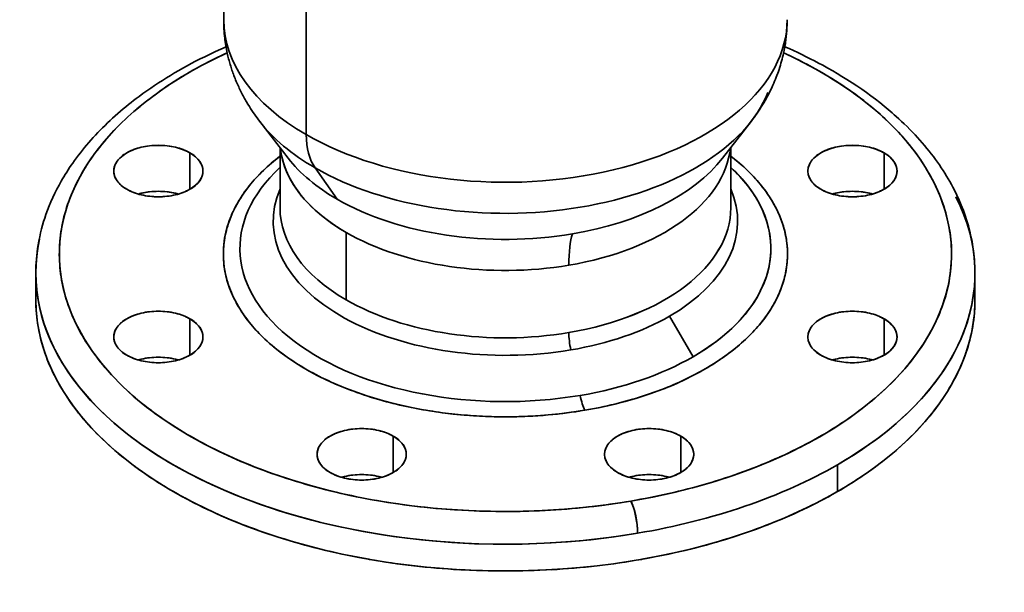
# Model space of a CAD drawing. Header units: inches. Extents: x 3754 to 4695, y 376 to 1357.
# Tile 11 of 14: x 4462 to 4671, y 1058 to 1180. Entities that reach past the tile are written whole.
import ezdxf

# ---------------------------------------------------------------- set-up
doc = ezdxf.new("R2010")
doc.units = ezdxf.units.IN
doc.header["$MEASUREMENT"] = 0

msp = doc.modelspace()

# ---------------------------------------------------------------- linework, layer by layer
at = {"color": 7, "lineweight": 35}
for p, q in [((4505.05, 1239.38), (4505.05, 1179.74)), ((4522.62, 1155.24), (4522.62, 1229.23)), ((4522.62, 1155.24), (4522.62, 1229.23))]:
    msp.add_line(p, q, dxfattribs=at)
at = {"color": 7, "lineweight": 35, "ltscale": 0.009541}
msp.add_line((4505.46, 1172.53), (4505.8, 1172.69), dxfattribs=at)
at = {"color": 7, "lineweight": 35, "ltscale": 0.247493}
for p, q in [((4512.72, 1158.06), (4518.79, 1150.24)), ((4617.38, 1158.06), (4611.31, 1150.24))]:
    msp.add_line(p, q, dxfattribs=at)
at = {"color": 7, "lineweight": 35, "ltscale": 2.8e-05}
msp.add_line((4517.11, 1153.43), (4517.11, 1153.43), dxfattribs=at)
at = {"color": 7, "lineweight": 35, "ltscale": 0.193918}
for p, q in [((4497.86, 1143.61), (4497.86, 1151.37)), ((4497.86, 1151.37), (4497.86, 1143.61)), ((4645.68, 1143.61), (4645.68, 1151.37)), ((4645.68, 1151.37), (4645.68, 1143.61)), ((4541.15, 1083.26), (4541.15, 1091.02)), ((4541.15, 1091.02), (4541.15, 1083.26)), ((4602.38, 1083.26), (4602.38, 1091.02)), ((4602.38, 1091.02), (4602.38, 1083.26))]:
    msp.add_line(p, q, dxfattribs=at)
at = {"color": 7, "lineweight": 35, "ltscale": 0.320198}
msp.add_line((4517.05, 1152.48), (4517.05, 1139.67), dxfattribs=at)
at = {"color": 7, "lineweight": 35, "ltscale": 0.320143}
msp.add_line((4613.05, 1152.48), (4613.05, 1139.67), dxfattribs=at)
at = {"color": 7, "lineweight": 35, "ltscale": 0.003614}
msp.add_line((4517.05, 1150.67), (4516.94, 1150.58), dxfattribs=at)
at = {"color": 7, "lineweight": 35, "ltscale": 0.204149}
for p, q in [((4524.52, 1148.17), (4529.21, 1141.49)), ((4529.21, 1141.49), (4524.52, 1148.17))]:
    msp.add_line(p, q, dxfattribs=at)
at = {"color": 7, "lineweight": 35, "ltscale": 0.00034}
msp.add_line((4550.04, 1146.2), (4550.02, 1146.2), dxfattribs=at)
at = {"color": 7, "lineweight": 35, "ltscale": 0.358646}
msp.add_line((4531.11, 1120.07), (4531.11, 1134.42), dxfattribs=at)
msp.add_line((4531.11, 1120.07), (4531.11, 1134.42), dxfattribs=at)
at = {"color": 7, "lineweight": 35, "ltscale": 0.142888}
for p, q in [((4465.05, 1125.73), (4465.05, 1120.02)), ((4635.76, 1084.91), (4635.76, 1079.19)), ((4635.76, 1079.19), (4635.76, 1084.91))]:
    msp.add_line(p, q, dxfattribs=at)
at = {"color": 7, "lineweight": 35, "ltscale": 0.142886}
msp.add_line((4665.05, 1125.73), (4665.05, 1120.01), dxfattribs=at)
at = {"color": 7, "lineweight": 35, "ltscale": 0.193919}
for p, q in [((4497.86, 1108.26), (4497.86, 1116.02)), ((4497.86, 1116.02), (4497.86, 1108.26)), ((4645.68, 1108.26), (4645.68, 1116.02)), ((4645.68, 1116.02), (4645.68, 1108.26))]:
    msp.add_line(p, q, dxfattribs=at)
at = {"color": 7, "lineweight": 35, "ltscale": 0.249999}
for p, q in [((4605.03, 1107.93), (4600.03, 1116.59)), ((4600.03, 1116.59), (4605.03, 1107.93))]:
    msp.add_line(p, q, dxfattribs=at)
at = {"color": 7, "lineweight": 35, "ltscale": 0.00055}
msp.add_line((4580.86, 1096.35), (4580.88, 1096.36), dxfattribs=at)
at = {"color": 7, "lineweight": 35}
for points in [[(4505.05, 1179.74), (4505.05, 1179.24), (4505.07, 1178.75), (4505.08, 1178.26), (4505.11, 1177.77), (4505.14, 1177.28), (4505.18, 1176.8), (4505.23, 1176.32), (4505.28, 1175.83), (4505.33, 1175.43), (4505.39, 1175.02), (4505.45, 1174.61), (4505.51, 1174.21), (4505.58, 1173.81), (4505.65, 1173.41), (4505.73, 1173.02), (4505.82, 1172.62), (4505.89, 1172.31), (4505.96, 1172), (4506.03, 1171.69), (4506.11, 1171.38), (4506.19, 1171.07), (4506.27, 1170.77), (4506.36, 1170.47), (4506.45, 1170.16), (4506.54, 1169.86), (4506.63, 1169.57), (4506.72, 1169.27), (4506.82, 1168.98), (4506.92, 1168.69), (4507.02, 1168.4), (4507.12, 1168.11), (4507.23, 1167.83), (4507.35, 1167.51), (4507.47, 1167.2), (4507.59, 1166.9), (4507.72, 1166.59), (4507.85, 1166.29), (4507.98, 1165.99), (4508.11, 1165.69), (4508.25, 1165.4), (4508.38, 1165.12), (4508.51, 1164.84), (4508.64, 1164.57), (4508.78, 1164.3), (4508.91, 1164.03), (4509.05, 1163.76), (4509.19, 1163.5), (4509.33, 1163.23), (4509.48, 1162.98), (4509.62, 1162.72), (4509.77, 1162.46), (4509.91, 1162.21), (4510.21, 1161.71), (4510.52, 1161.22), (4510.78, 1160.8), (4511.05, 1160.39), (4511.32, 1159.99), (4511.6, 1159.59), (4511.88, 1159.2), (4512.16, 1158.81), (4512.44, 1158.43), (4512.73, 1158.06)], [(4625.05, 1179.74), (4625.05, 1179.43), (4625.04, 1179.11), (4625.04, 1178.8), (4625.03, 1178.49), (4625.01, 1178.17), (4625, 1177.86), (4624.98, 1177.54), (4624.96, 1177.23), (4624.93, 1176.91), (4624.9, 1176.6), (4624.87, 1176.28), (4624.84, 1175.96), (4624.8, 1175.65), (4624.76, 1175.33), (4624.71, 1175.01), (4624.67, 1174.7), (4624.58, 1174.18), (4624.49, 1173.66), (4624.39, 1173.14), (4624.28, 1172.62), (4624.19, 1172.19), (4624.08, 1171.75), (4623.97, 1171.32), (4623.86, 1170.88), (4623.74, 1170.45), (4623.61, 1170.02), (4623.48, 1169.59), (4623.34, 1169.16), (4623.2, 1168.73), (4623.05, 1168.31), (4622.89, 1167.88), (4622.73, 1167.46), (4622.56, 1167.04), (4622.39, 1166.62), (4622.22, 1166.2), (4622.03, 1165.79), (4621.85, 1165.4), (4621.63, 1164.91), (4621.39, 1164.43), (4621.14, 1163.95), (4620.89, 1163.47), (4620.64, 1163), (4620.37, 1162.53), (4620.1, 1162.06), (4619.82, 1161.6), (4619.54, 1161.14), (4619.25, 1160.69), (4618.95, 1160.24), (4618.65, 1159.8), (4618.34, 1159.36), (4618.02, 1158.92), (4617.7, 1158.49), (4617.37, 1158.06)], [(4505.55, 1173.98), (4504.42, 1173.47), (4503.29, 1172.95), (4502.14, 1172.41), (4501.01, 1171.86), (4500.04, 1171.37), (4499.07, 1170.87), (4498.16, 1170.39), (4497.26, 1169.9), (4496.36, 1169.41), (4495.47, 1168.9), (4494.59, 1168.39), (4493.72, 1167.87), (4492.86, 1167.34), (4492.01, 1166.8), (4491.16, 1166.26), (4490.33, 1165.71), (4489.51, 1165.15), (4488.69, 1164.59), (4487.86, 1163.99), (4487.03, 1163.38), (4486.44, 1162.94), (4485.86, 1162.49), (4485.32, 1162.07), (4484.79, 1161.65), (4484.22, 1161.19), (4483.66, 1160.72), (4483.08, 1160.23), (4482.51, 1159.74), (4481.95, 1159.25), (4481.39, 1158.75), (4480.85, 1158.24), (4480.31, 1157.74), (4479.78, 1157.23), (4479.26, 1156.71), (4478.75, 1156.2), (4478.25, 1155.67), (4477.75, 1155.15), (4477.26, 1154.62), (4476.78, 1154.09), (4476.31, 1153.55), (4475.86, 1153.02), (4475.41, 1152.48), (4474.97, 1151.94), (4474.54, 1151.4), (4474.12, 1150.86), (4473.71, 1150.31), (4473.3, 1149.75), (4472.9, 1149.19), (4472.57, 1148.71), (4472.24, 1148.22), (4471.93, 1147.75), (4471.62, 1147.26), (4471.31, 1146.78), (4471.02, 1146.29), (4470.73, 1145.81), (4470.45, 1145.32), (4469.99, 1144.49), (4469.55, 1143.65), (4469.1, 1142.76), (4468.67, 1141.86), (4468.27, 1140.96), (4467.9, 1140.06), (4467.54, 1139.15), (4467.21, 1138.22), (4466.95, 1137.47), (4466.71, 1136.71), (4466.49, 1135.96), (4466.28, 1135.2), (4466.07, 1134.35), (4465.87, 1133.49), (4465.7, 1132.62), (4465.55, 1131.75), (4465.43, 1130.99), (4465.33, 1130.23), (4465.24, 1129.48), (4465.17, 1128.73), (4465.12, 1127.98), (4465.08, 1127.23), (4465.06, 1126.48), (4465.05, 1125.73)], [(4624.55, 1173.98), (4625.47, 1173.57), (4626.39, 1173.15), (4627.3, 1172.72), (4628.19, 1172.3), (4629.08, 1171.86), (4629.97, 1171.42), (4630.86, 1170.96), (4631.74, 1170.5), (4632.62, 1170.03), (4633.7, 1169.43), (4634.76, 1168.82), (4635.74, 1168.25), (4636.7, 1167.67), (4637.8, 1166.99), (4638.34, 1166.65), (4638.88, 1166.3), (4639.91, 1165.62), (4640.93, 1164.92), (4641.92, 1164.22), (4642.89, 1163.51), (4643.84, 1162.8), (4644.78, 1162.07), (4645.69, 1161.35), (4646.58, 1160.61), (4647.45, 1159.87), (4647.87, 1159.5), (4648.3, 1159.12), (4648.87, 1158.6), (4649.43, 1158.08), (4649.99, 1157.54), (4650.6, 1156.95), (4651.2, 1156.35), (4651.75, 1155.78), (4652.29, 1155.21), (4652.82, 1154.64), (4653.34, 1154.06), (4653.84, 1153.48), (4654.34, 1152.9), (4654.82, 1152.32), (4655.29, 1151.74), (4655.75, 1151.15), (4656.2, 1150.57), (4656.63, 1149.98), (4657.06, 1149.39), (4657.47, 1148.8), (4657.87, 1148.2), (4658.26, 1147.61), (4658.64, 1147.02), (4659, 1146.42), (4659.36, 1145.83), (4659.7, 1145.23), (4660.04, 1144.63), (4660.35, 1144.04), (4660.67, 1143.44)], [(4622.69, 1139.58), (4622.52, 1139.9), (4622.35, 1140.23), (4622.17, 1140.55), (4621.99, 1140.87), (4621.8, 1141.19), (4621.64, 1141.46), (4621.47, 1141.72), (4621.3, 1141.99), (4621.17, 1142.19), (4621.04, 1142.38), (4620.77, 1142.78), (4620.49, 1143.17), (4620.21, 1143.56), (4619.91, 1143.94), (4619.61, 1144.33), (4619.3, 1144.71), (4618.98, 1145.09), (4618.65, 1145.47)], [(4624.81, 1133.36), (4624.73, 1133.76), (4624.65, 1134.15), (4624.56, 1134.54), (4624.46, 1134.94), (4624.36, 1135.33), (4624.25, 1135.72), (4624.12, 1136.11), (4624, 1136.5), (4623.86, 1136.89), (4623.72, 1137.27), (4623.56, 1137.66), (4623.41, 1138.05), (4623.24, 1138.43), (4623.06, 1138.81), (4622.88, 1139.2), (4622.69, 1139.58)], [(4507.41, 1120.05), (4507.61, 1119.67), (4507.81, 1119.3), (4508.02, 1118.92), (4508.24, 1118.55), (4508.46, 1118.18), (4508.69, 1117.81), (4508.93, 1117.44), (4509.18, 1117.07), (4509.43, 1116.71), (4509.7, 1116.34), (4509.96, 1115.98)], [(4509.96, 1115.98), (4510.11, 1115.79), (4510.27, 1115.59), (4510.57, 1115.2), (4510.89, 1114.81), (4511.22, 1114.42), (4511.55, 1114.04), (4511.89, 1113.66), (4512.25, 1113.28), (4512.6, 1112.9), (4512.97, 1112.53), (4513.35, 1112.16)], [(4581.96, 1096.54), (4582.77, 1096.68), (4583.58, 1096.82), (4584.38, 1096.98), (4585.18, 1097.14), (4585.98, 1097.3), (4586.77, 1097.48), (4587.55, 1097.66), (4588.33, 1097.84), (4589.11, 1098.04), (4589.88, 1098.23), (4590.65, 1098.44), (4591.41, 1098.65), (4592.17, 1098.87)], [(4593.2, 1070.33), (4593.2, 1070.56), (4593.2, 1070.79), (4593.19, 1071.03), (4593.18, 1071.21), (4593.16, 1071.39), (4593.13, 1071.76), (4593.09, 1072.14), (4593.05, 1072.52), (4592.99, 1072.9), (4592.93, 1073.28), (4592.86, 1073.66), (4592.79, 1074.03), (4592.71, 1074.4), (4592.63, 1074.75), (4592.54, 1075.1), (4592.46, 1075.42), (4592.36, 1075.72), (4592.27, 1076.01), (4592.18, 1076.29), (4592.08, 1076.54), (4591.98, 1076.78), (4591.89, 1076.99), (4591.8, 1077.19)]]:
    msp.add_lwpolyline(points, dxfattribs=at)
for centre, radius, start, end in [((4546.43, 1084.17), 97.4, 114.8808, 119.4881), ((4581.36, 1079.45), 102.65, 63.7797, 65.272), ((4585.59, 1087.81), 93.28, 58.9257, 63.844), ((4539.92, 1095.66), 84.19, 119.4751, 124.5527), ((4592.5, 1099.24), 79.92, 53.5702, 58.9378), ((4532.9, 1105.82), 71.83, 124.5388, 130.1834), ((4599.69, 1108.96), 67.84, 47.7149, 53.5811), ((4525.74, 1114.27), 60.77, 130.1695, 136.4805), ((4606.7, 1116.66), 57.42, 41.3291, 47.723), ((4518.88, 1120.77), 51.31, 136.4688, 143.5338), ((4613.14, 1122.31), 48.85, 34.4168, 41.3323), ((4512.72, 1125.32), 43.65, 143.5277, 151.3969), ((4488.21, 1144.72), 7.66, 119.6787, 130.5039), ((4489.52, 1142.46), 10.26, 110.8774, 119.7798), ((4490.47, 1140.02), 12.89, 103.3118, 110.9588), ((4490.98, 1137.94), 15.03, 96.4748, 103.3767), ((4491.13, 1136.74), 16.23, 89.9739, 96.5301), ((4491.15, 1136.74), 16.23, 83.4699, 90.0261), ((4491.3, 1137.94), 15.03, 76.6233, 83.5252), ((4491.81, 1140.02), 12.89, 69.0412, 76.6882), ((4492.76, 1142.46), 10.26, 60.2202, 69.1226), ((4494.07, 1144.72), 7.66, 49.4962, 60.3213), ((4636.03, 1144.72), 7.66, 119.6787, 130.5039), ((4637.34, 1142.46), 10.26, 110.8774, 119.7798), ((4638.29, 1140.02), 12.89, 103.3118, 110.9588), ((4638.8, 1137.94), 15.03, 96.4748, 103.3767), ((4638.95, 1136.74), 16.23, 89.9739, 96.5301), ((4638.97, 1136.74), 16.23, 83.4699, 90.0261), ((4639.12, 1137.94), 15.03, 76.6233, 83.5252), ((4639.63, 1140.02), 12.89, 69.0412, 76.6882), ((4640.58, 1142.46), 10.26, 60.2202, 69.1226), ((4641.89, 1144.72), 7.66, 49.4962, 60.3213), ((4485.6, 1147.23), 4, 143.8849, 160.5847), ((4486.8, 1146.36), 5.49, 130.3995, 143.9204), ((4495.48, 1146.36), 5.49, 36.0796, 49.6005), ((4496.68, 1147.23), 4, 19.4153, 36.1151), ((4542.11, 1117.87), 41.27, 127.5788, 133.8594), ((4587.36, 1117.1), 42.27, 47.6827, 52.5629), ((4633.42, 1147.23), 4, 143.8849, 160.5847), ((4634.62, 1146.36), 5.49, 130.3995, 143.9204), ((4643.3, 1146.36), 5.49, 36.0796, 49.6005), ((4644.5, 1147.23), 4, 19.4153, 36.1151), ((4618.64, 1126.09), 42.17, 27.0319, 34.4109), ((4484.91, 1147.48), 3.27, 160.7322, 179.8625), ((4484.91, 1147.5), 3.27, 180.1375, 199.2678), ((4497.37, 1147.48), 3.27, 0.1375, 19.2678), ((4497.37, 1147.5), 3.27, 340.7322, 359.8625), ((4537.36, 1122.78), 34.44, 133.8337, 141.2527), ((4591.39, 1121.5), 36.31, 41.3267, 47.7204), ((4632.73, 1147.48), 3.27, 160.7322, 179.8625), ((4632.73, 1147.5), 3.27, 180.1375, 199.2678), ((4645.19, 1147.48), 3.27, 0.1375, 19.2678), ((4645.19, 1147.5), 3.27, 340.7322, 359.8625), ((4507.66, 1128.08), 37.88, 151.4008, 160.0504), ((4485.6, 1147.75), 4, 199.4153, 216.1151), ((4486.8, 1148.62), 5.49, 216.0796, 229.6005), ((4495.48, 1148.62), 5.49, 310.3995, 323.9204), ((4496.68, 1147.75), 4, 323.8849, 340.5847), ((4633.42, 1147.75), 4, 199.4153, 216.1151), ((4634.62, 1148.62), 5.49, 216.0796, 229.6005), ((4643.3, 1148.62), 5.49, 310.3995, 323.9204), ((4644.5, 1147.75), 4, 323.8849, 340.5847), ((4623.06, 1128.35), 37.21, 19.0051, 27.0269), ((4488.21, 1150.26), 7.66, 229.4961, 240.3213), ((4489.52, 1152.52), 10.26, 240.2202, 249.1226), ((4490.47, 1154.96), 12.89, 249.0412, 256.6882), ((4490.98, 1128.14), 15.03, 96.4748, 103.3767), ((4491.13, 1126.94), 16.23, 89.9739, 96.5301), ((4491.15, 1126.94), 16.23, 83.4699, 90.0261), ((4491.3, 1128.14), 15.03, 76.6233, 83.5252), ((4491.81, 1154.96), 12.89, 283.3118, 290.9588), ((4492.76, 1152.52), 10.26, 290.8774, 299.7798), ((4494.07, 1150.26), 7.66, 299.6787, 310.5038), ((4532.84, 1126.4), 28.65, 141.2306, 149.9696), ((4636.03, 1150.26), 7.66, 229.4961, 240.3213), ((4637.34, 1152.52), 10.26, 240.2202, 249.1226), ((4638.29, 1154.96), 12.89, 249.0412, 256.6882), ((4638.8, 1128.14), 15.03, 96.4748, 103.3767), ((4638.95, 1126.94), 16.23, 89.9739, 96.5301), ((4638.97, 1126.94), 16.23, 83.4699, 90.0261), ((4639.12, 1128.14), 15.03, 76.6233, 83.5252), ((4639.63, 1154.96), 12.89, 283.3118, 290.9588), ((4640.58, 1152.52), 10.26, 290.8774, 299.7798), ((4641.89, 1150.26), 7.66, 299.6787, 310.5038), ((4504.02, 1129.41), 34.01, 160.0676, 169.3623), ((4490.69, 1129.43), 13.7, 103.4299, 106.1851), ((4490.98, 1157.04), 15.03, 256.6233, 263.5252), ((4491.13, 1158.24), 16.23, 263.4699, 270.0261), ((4491.15, 1158.24), 16.23, 269.9739, 276.5301), ((4491.3, 1157.04), 15.03, 276.4748, 283.3767), ((4491.59, 1129.43), 13.7, 73.8154, 76.5701), ((4528.99, 1128.62), 24.21, 149.9589, 160.0938), ((4638.51, 1129.43), 13.7, 103.4299, 106.1851), ((4638.8, 1157.04), 15.03, 256.6233, 263.5252), ((4638.95, 1158.24), 16.23, 263.4699, 270.0261), ((4638.97, 1158.24), 16.23, 269.9739, 276.5301), ((4639.12, 1157.04), 15.03, 276.4748, 283.3767), ((4639.41, 1129.43), 13.7, 73.8149, 76.5701), ((4625.95, 1124.12), 39.35, 19.6058, 27.0126), ((4626.29, 1129.46), 33.79, 10.1538, 18.9968), ((4526.27, 1129.61), 21.3, 160.1161, 171.4823), ((4502.06, 1129.8), 32.01, 169.3921, 179.0716), ((4628.08, 1129.8), 31.97, 0.6794, 10.1296), ((4525.06, 1129.82), 20.08, 171.5384, 183.634), ((4604.91, 1129.81), 20.22, 0.679, 10.1284), ((4501.89, 1129.82), 31.84, 179.1073, 188.8213), ((4525.6, 1129.87), 20.63, 183.7033, 195.7673), ((4604.98, 1129.82), 20.15, 350.9329, 0.6449), ((4628.19, 1129.82), 31.86, 350.9321, 0.6451), ((4603.89, 1130), 21.24, 341.3305, 350.8989), ((4503.53, 1130.09), 33.5, 188.8529, 198.2423), ((4527.92, 1130.55), 23.04, 195.8166, 207.1082), ((4626.48, 1130.11), 33.59, 341.3286, 350.8978), ((4601.67, 1130.77), 23.6, 332.2452, 341.3068), ((4498.64, 1120.03), 33.59, 180.0179, 189.7162), ((4598.41, 1132.48), 27.28, 323.922, 332.2367), ((4631.46, 1120.03), 33.59, 350.2838, 359.9821), ((4506.87, 1131.21), 37.02, 198.2621, 207.0457), ((4622.96, 1131.32), 37.32, 332.2425, 341.3048), ((4488.21, 1109.36), 7.66, 119.6787, 130.5039), ((4489.52, 1107.11), 10.26, 110.8774, 119.7798), ((4490.47, 1104.66), 12.89, 103.3118, 110.9588), ((4490.98, 1102.59), 15.03, 96.4748, 103.3767), ((4491.13, 1101.39), 16.23, 89.9739, 96.5301), ((4491.15, 1101.39), 16.23, 83.4699, 90.0261), ((4491.3, 1102.59), 15.03, 76.6233, 83.5252), ((4491.81, 1104.66), 12.89, 69.0412, 76.6882), ((4492.76, 1107.11), 10.26, 60.2202, 69.1226), ((4494.07, 1109.36), 7.66, 49.4962, 60.3213), ((4594.36, 1135.44), 32.3, 316.4589, 323.9268), ((4636.03, 1109.36), 7.66, 119.6787, 130.5039), ((4637.34, 1107.11), 10.26, 110.8774, 119.7798), ((4638.29, 1104.66), 12.89, 103.3118, 110.9588), ((4638.8, 1102.59), 15.03, 96.4748, 103.3767), ((4638.95, 1101.39), 16.23, 89.9739, 96.5301), ((4638.97, 1101.39), 16.23, 83.4699, 90.0261), ((4639.12, 1102.59), 15.03, 76.6233, 83.5252), ((4639.63, 1104.66), 12.89, 69.0412, 76.6882), ((4640.58, 1107.11), 10.26, 60.2202, 69.1226), ((4641.89, 1109.36), 7.66, 49.4962, 60.3213), ((4500.54, 1120.37), 35.52, 189.7469, 199.0902), ((4511.69, 1133.67), 42.44, 207.0519, 215.0708), ((4485.6, 1111.88), 4, 143.8849, 160.5847), ((4486.8, 1111.01), 5.49, 130.3995, 143.9204), ((4495.48, 1111.01), 5.49, 36.0796, 49.6005), ((4496.68, 1111.88), 4, 19.4153, 36.1151), ((4633.42, 1111.88), 4, 143.8849, 160.5847), ((4634.62, 1111.01), 5.49, 130.3995, 143.9204), ((4643.3, 1111.01), 5.49, 36.0796, 49.6005), ((4644.5, 1111.88), 4, 19.4153, 36.1151), ((4617.82, 1134.03), 43.13, 323.919, 332.2342), ((4629.56, 1120.37), 35.52, 340.9098, 350.2531), ((4484.91, 1112.13), 3.27, 160.7322, 179.8625), ((4484.91, 1112.15), 3.27, 180.1375, 199.2678), ((4497.37, 1112.13), 3.27, 0.1375, 19.2678), ((4497.37, 1112.15), 3.27, 340.7322, 359.8625), ((4542.31, 1141.98), 41.57, 225.8395, 233.2807), ((4589.78, 1139.77), 38.6, 309.8412, 316.472), ((4632.73, 1112.13), 3.27, 160.7322, 179.8625), ((4632.73, 1112.15), 3.27, 180.1375, 199.2678), ((4645.19, 1112.13), 3.27, 0.1375, 19.2678), ((4645.19, 1112.15), 3.27, 340.7322, 359.8625), ((4517.67, 1137.87), 49.74, 215.0663, 222.2787), ((4485.6, 1112.4), 4, 199.4153, 216.1151), ((4486.8, 1113.27), 5.49, 216.0796, 229.6005), ((4495.48, 1113.27), 5.49, 310.3995, 323.9204), ((4496.68, 1112.4), 4, 323.8849, 340.5847), ((4585.03, 1145.45), 46, 303.9908, 309.8578), ((4633.42, 1112.4), 4, 199.4153, 216.1151), ((4634.62, 1113.27), 5.49, 216.0796, 229.6005), ((4643.3, 1113.27), 5.49, 310.3995, 323.9204), ((4644.5, 1112.4), 4, 323.8849, 340.5847), ((4504.21, 1121.66), 39.42, 199.1087, 207.8259), ((4488.21, 1114.91), 7.66, 229.4961, 240.3213), ((4489.52, 1117.17), 10.26, 240.2202, 249.1226), ((4490.47, 1119.61), 12.89, 249.0412, 256.6882), ((4490.69, 1094.08), 13.7, 103.4299, 106.1851), ((4490.98, 1092.79), 15.03, 96.4748, 103.3767), ((4491.13, 1091.59), 16.23, 89.9739, 96.5301), ((4491.15, 1091.59), 16.23, 83.4699, 90.0261), ((4491.3, 1092.79), 15.03, 76.6233, 83.5252), ((4491.81, 1119.61), 12.89, 283.3118, 290.9588), ((4491.59, 1094.08), 13.7, 73.8154, 76.5701), ((4492.76, 1117.17), 10.26, 290.8774, 299.7798), ((4494.07, 1114.91), 7.66, 299.6787, 310.5038), ((4547.84, 1149.35), 50.78, 233.2487, 239.6146), ((4580.42, 1152.25), 54.22, 298.8053, 304.0079), ((4636.03, 1114.91), 7.66, 229.4961, 240.3213), ((4637.34, 1117.17), 10.26, 240.2202, 249.1226), ((4638.29, 1119.61), 12.89, 249.0412, 256.6882), ((4638.51, 1094.08), 13.7, 103.4299, 106.1851), ((4638.8, 1092.79), 15.03, 96.4748, 103.3767), ((4638.95, 1091.59), 16.23, 89.9739, 96.5301), ((4638.97, 1091.59), 16.23, 83.4699, 90.0261), ((4639.12, 1092.79), 15.03, 76.6233, 83.5252), ((4639.63, 1119.61), 12.89, 283.3118, 290.9588), ((4639.41, 1094.08), 13.7, 73.8149, 76.5701), ((4640.58, 1117.17), 10.26, 290.8774, 299.7798), ((4641.89, 1114.91), 7.66, 299.6787, 310.5038), ((4611.4, 1138.71), 51.08, 316.4559, 323.9242), ((4625.89, 1121.66), 39.42, 332.1741, 340.8913), ((4490.98, 1121.69), 15.03, 256.6233, 263.5252), ((4491.13, 1122.89), 16.23, 263.4699, 270.0261), ((4491.15, 1122.89), 16.23, 269.9739, 276.5301), ((4491.3, 1121.69), 15.03, 276.4748, 283.3767), ((4552.86, 1157.86), 60.67, 239.5861, 245.0761), ((4638.8, 1121.69), 15.03, 256.6233, 263.5252), ((4638.95, 1122.89), 16.23, 263.4699, 270.0261), ((4638.97, 1122.89), 16.23, 269.9739, 276.5301), ((4639.12, 1121.69), 15.03, 276.4748, 283.3767), ((4509.42, 1124.41), 45.3, 207.8309, 215.7751), ((4524.43, 1144), 58.88, 222.2677, 228.7129), ((4576.24, 1159.81), 62.86, 294.1805, 298.821), ((4604.17, 1145.56), 61.04, 309.8386, 316.4696), ((4620.68, 1124.41), 45.3, 324.2249, 332.1691), ((4557.06, 1166.82), 70.57, 245.0512, 249.8416), ((4572.69, 1167.68), 71.5, 290.0219, 294.1942), ((4531.56, 1152.1), 69.67, 228.6993, 234.4603), ((4560.28, 1175.51), 79.83, 249.8235, 254.0584), ((4569.87, 1175.37), 79.68, 286.2482, 290.0334), ((4515.81, 1129.01), 53.18, 215.7698, 222.9083), ((4562.52, 1183.27), 87.92, 254.0444, 257.8375), ((4563.91, 1189.67), 94.46, 257.8268, 261.2665), ((4596.65, 1154.54), 72.75, 303.9887, 309.8558), ((4614.29, 1129.01), 53.18, 317.0917, 324.2302), ((4538.64, 1161.97), 81.81, 234.4463, 239.6218), ((4564.66, 1194.44), 99.29, 261.2583, 264.4127), ((4564.97, 1197.5), 102.36, 264.4065, 267.3286), ((4565.05, 1198.94), 103.81, 267.3239, 270.0549), ((4565.05, 1198.94), 103.81, 270.0514, 272.6233), ((4565.11, 1197.74), 102.61, 272.6207, 275.0591), ((4565.47, 1194.16), 99.01, 275.0369, 279.5897), ((4522.98, 1135.66), 62.96, 222.8969, 229.2746), ((4534.28, 1077.59), 15.03, 96.4748, 103.3767), ((4534.43, 1076.4), 16.23, 89.9739, 96.5301), ((4534.44, 1076.4), 16.23, 83.4699, 90.0261), ((4534.59, 1077.59), 15.03, 76.6233, 83.5252), ((4595.51, 1077.59), 15.03, 96.4748, 103.3767), ((4595.66, 1076.4), 16.23, 89.9739, 96.5301), ((4595.67, 1076.4), 16.23, 83.4699, 90.0261), ((4595.82, 1077.59), 15.03, 76.6233, 83.5252), ((4589.36, 1165.29), 85.74, 298.8036, 304.0062), ((4607.12, 1135.66), 62.96, 310.7254, 317.1031), ((4545.28, 1173.25), 94.9, 239.6086, 244.2964), ((4531.51, 1084.37), 7.66, 119.6787, 130.5039), ((4532.82, 1082.11), 10.26, 110.8774, 119.7798), ((4533.77, 1079.67), 12.89, 103.3118, 110.9588), ((4535.1, 1079.67), 12.89, 69.0412, 76.6882), ((4536.06, 1082.11), 10.26, 60.2202, 69.1226), ((4537.36, 1084.37), 7.66, 49.4962, 60.3213), ((4592.74, 1084.37), 7.66, 119.6787, 130.5039), ((4594.04, 1082.11), 10.26, 110.8774, 119.7798), ((4595, 1079.67), 12.89, 103.3118, 110.9588), ((4596.33, 1079.67), 12.89, 69.0412, 76.6882), ((4597.29, 1082.11), 10.26, 60.2202, 69.1226), ((4598.59, 1084.37), 7.66, 49.4962, 60.3213), ((4528.89, 1086.88), 4, 143.8849, 160.5847), ((4530.09, 1086.01), 5.49, 130.3995, 143.9204), ((4538.78, 1086.01), 5.49, 36.0796, 49.6005), ((4539.98, 1086.88), 4, 19.4153, 36.1151), ((4590.12, 1086.88), 4, 143.8849, 160.5847), ((4591.32, 1086.01), 5.49, 130.3995, 143.9204), ((4600.01, 1086.01), 5.49, 36.0796, 49.6005), ((4601.21, 1086.88), 4, 19.4153, 36.1151), ((4582.75, 1177.26), 99.41, 294.1792, 298.8197), ((4530.5, 1144.36), 74.47, 229.2609, 234.9633), ((4551.15, 1185.4), 108.4, 244.2845, 248.5744), ((4528.2, 1087.13), 3.27, 160.7322, 179.8624), ((4528.2, 1087.15), 3.27, 180.1375, 199.2678), ((4540.67, 1087.13), 3.27, 0.1376, 19.2678), ((4540.67, 1087.15), 3.27, 340.7322, 359.8625), ((4589.43, 1087.13), 3.27, 160.7322, 179.8624), ((4589.43, 1087.15), 3.27, 180.1375, 199.2678), ((4601.9, 1087.13), 3.27, 0.1376, 19.2678), ((4601.9, 1087.15), 3.27, 340.7322, 359.8625), ((4577.14, 1189.7), 113.07, 290.0208, 294.1932), ((4599.6, 1144.36), 74.47, 305.0367, 310.7391), ((4556.03, 1197.78), 121.71, 248.5638, 252.535), ((4528.89, 1087.4), 4, 199.4153, 216.1151), ((4530.09, 1088.28), 5.49, 216.0796, 229.6005), ((4538.78, 1088.28), 5.49, 310.3995, 323.9204), ((4539.98, 1087.4), 4, 323.8849, 340.5847), ((4590.12, 1087.4), 4, 199.4153, 216.1151), ((4591.32, 1088.28), 5.49, 216.0796, 229.6005), ((4600.01, 1088.28), 5.49, 310.3995, 323.9204), ((4601.21, 1087.4), 4, 323.8849, 340.5847), ((4537.92, 1154.91), 87.37, 234.9493, 240.0754), ((4531.51, 1089.92), 7.66, 229.4961, 240.3213), ((4532.82, 1092.17), 10.26, 240.2202, 249.1226), ((4533.77, 1094.62), 12.89, 249.0412, 256.6882), ((4533.98, 1069.09), 13.7, 103.4299, 106.1851), ((4534.28, 1067.79), 15.03, 96.4748, 103.3767), ((4534.28, 1096.7), 15.03, 256.6233, 263.5252), ((4534.43, 1066.6), 16.23, 89.9739, 96.5301), ((4534.44, 1066.6), 16.23, 83.4699, 90.0261), ((4534.59, 1067.79), 15.03, 76.6233, 83.5252), ((4534.59, 1096.7), 15.03, 276.4748, 283.3767), ((4535.1, 1094.62), 12.89, 283.3118, 290.9588), ((4534.89, 1069.09), 13.7, 73.8154, 76.5701), ((4536.06, 1092.17), 10.26, 290.8774, 299.7798), ((4537.36, 1089.92), 7.66, 299.6787, 310.5038), ((4592.74, 1089.92), 7.66, 229.4961, 240.3213), ((4594.04, 1092.17), 10.26, 240.2202, 249.1226), ((4595, 1094.62), 12.89, 249.0412, 256.6882), ((4595.21, 1069.09), 13.7, 103.4299, 106.1851), ((4595.51, 1067.79), 15.03, 96.4748, 103.3767), ((4595.51, 1096.7), 15.03, 256.6233, 263.5252), ((4595.66, 1066.6), 16.23, 89.9739, 96.5301), ((4595.67, 1066.6), 16.23, 83.4699, 90.0261), ((4595.82, 1067.79), 15.03, 76.6233, 83.5252), ((4595.82, 1096.7), 15.03, 276.4748, 283.3767), ((4596.33, 1094.62), 12.89, 283.3118, 290.9588), ((4596.12, 1069.09), 13.7, 73.8154, 76.5701), ((4597.29, 1092.17), 10.26, 290.8774, 299.7798), ((4598.59, 1089.92), 7.66, 299.6787, 310.5038), ((4572.68, 1201.85), 126.01, 286.2474, 290.0327), ((4592.18, 1154.91), 87.37, 299.9246, 305.0507), ((4559.8, 1209.67), 134.18, 252.5256, 256.2467), ((4534.43, 1097.89), 16.23, 263.4699, 270.0261), ((4534.44, 1097.89), 16.23, 269.9739, 276.5301), ((4595.66, 1097.89), 16.23, 263.4699, 270.0261), ((4595.67, 1097.89), 16.23, 269.9739, 276.5301), ((4569.41, 1212.99), 137.62, 282.7911, 286.2572), ((4544.85, 1166.9), 101.21, 240.0623, 244.7095), ((4562.43, 1220.33), 145.16, 256.2383, 259.7693), ((4567.22, 1222.55), 147.42, 279.5967, 282.7995), ((4585.25, 1166.9), 101.21, 295.2905, 299.9377), ((4564.03, 1229.09), 154.07, 259.7616, 263.1551), ((4564.8, 1235.38), 160.41, 263.148, 266.4514), ((4565.22, 1236.24), 161.27, 272.942, 276.2336), ((4565.87, 1230.46), 155.45, 276.2266, 279.5999), ((4550.95, 1179.74), 115.43, 244.6977, 248.9548), ((4565.04, 1238.79), 163.82, 266.4447, 269.702), ((4565.06, 1239.08), 164.12, 269.6953, 272.9488), ((4579.16, 1179.74), 115.43, 291.0452, 295.3023), ((4555.98, 1192.76), 129.38, 248.9444, 252.8895), ((4574.12, 1192.76), 129.38, 287.1105, 291.0556), ((4559.83, 1205.18), 142.39, 252.8802, 256.5813), ((4570.28, 1205.18), 142.39, 283.4187, 287.1198), ((4562.49, 1216.25), 153.77, 256.573, 260.089), ((4567.61, 1216.25), 153.77, 279.911, 283.427), ((4564.08, 1225.25), 162.92, 260.0814, 263.4646), ((4564.83, 1231.61), 169.32, 263.4576, 266.7549), ((4565.27, 1231.61), 169.32, 273.2451, 276.5425), ((4566.02, 1225.25), 162.92, 276.5354, 279.9185), ((4565.04, 1234.9), 172.61, 266.7481, 270.0033), ((4565.06, 1234.9), 172.61, 269.9967, 273.2519)]:
    msp.add_arc(centre, radius, start, end, dxfattribs=at)
for centre, major_axis, ratio, start_param, end_param in [((4565.05, 1179.74), (60, 0), 0.57735, 3.141633, 3.926991), ((4565.05, 1179.74), (60, 0), 0.57735, 3.141612, 3.926991), ((4565.05, 1179.74), (60, 0), 0.57735, 3.926991, 6.283205), ((4565.05, 1179.74), (60, 0), 0.57735, 3.926991, 6.283225), ((4565.05, 1129.81), (95, 0), 0.57735, 2.244221, 3.426991), ((4565.05, 1129.81), (95, 0), 0.57735, 0.285398, 0.897375), ((4565.05, 1171.57), (57.32, 0), 0.57735, 3.926991, 6.060471), ((4565.05, 1171.57), (57.32, 0), 0.57735, 3.926991, 6.060471), ((4565.05, 1171.57), (57.32, 0), 0.57735, 3.560626, 3.926991), ((4565.05, 1171.57), (57.32, 0), 0.57735, 3.560638, 3.926991), ((4491.14, 1147.49), (9.5, 0), 0.57735, 0.785398, 3.926991), ((4536.77, 1163.41), (-10, -17.32), 0.57735, 5.497787, 6.021386), ((4536.77, 1163.41), (-10, -17.32), 0.57735, 5.497787, 6.021386), ((4638.96, 1147.49), (9.5, 0), 0.57735, 0.785398, 3.926991), ((4491.14, 1147.49), (9.5, 0), 0.57735, 3.926991, 7.068583), ((4565.05, 1154.02), (48, 0), 0.57735, 3.201121, 3.926991), ((4565.05, 1154.02), (48, 0), 0.57735, 3.201152, 3.426991), ((4565.05, 1154.02), (48, 0), 0.57735, 4.997787, 6.223674), ((4565.05, 1154.02), (48, 0), 0.57735, 4.997787, 6.223695), ((4638.96, 1147.49), (9.5, 0), 0.57735, 3.926991, 7.068583), ((4565.05, 1129.81), (60.07, 0), 0.57735, 2.49652, 4.997787), ((4565.05, 1162.18), (50.68, 0), 0.57735, 3.562168, 3.926991), ((4565.05, 1162.18), (50.68, 0), 0.57735, 3.562151, 3.926991), ((4565.05, 1162.18), (50.68, 0), 0.57735, 4.997787, 5.862626), ((4565.05, 1162.18), (50.68, 0), 0.57735, 4.997787, 5.86263), ((4565.05, 1129.81), (60.07, 0), 0.57735, 0.285398, 0.645077), ((4565.05, 1131.01), (56.54, 0), 0.57735, 2.584932, 4.997787), ((4565.05, 1131.01), (56.54, 0), 0.57735, 2.584935, 4.997787), ((4565.05, 1131.01), (56.54, 0), 0.57735, 5.497787, 6.839847), ((4565.05, 1131.01), (56.54, 0), 0.57735, 0.285398, 0.556663), ((4565.05, 1154.02), (48, 0), 0.57735, 3.426991, 3.926991), ((4565.05, 1129.81), (95, 0), 0.57735, 4.997787, 6.568583), ((4491.14, 1137.69), (9.5, 0), 0.57735, 1.104331, 2.037242), ((4565.05, 1136.78), (49.46, 0), 0.57735, 2.897717, 4.997787), ((4565.05, 1136.78), (49.46, 0), 0.57735, 2.89765, 4.997787), ((4565.05, 1136.78), (49.46, 0), 0.57735, 5.497787, 6.527061), ((4565.05, 1136.78), (49.46, 0), 0.57735, 5.497787, 6.527084), ((4638.96, 1137.69), (9.5, 0), 0.57735, 1.10435, 2.037364), ((4574, 1125.46), (91.05, 0.45), 0.634743, 6.280035, 6.591676), ((4565.05, 1162.18), (50.68, 0), 0.57735, 3.926991, 4.997787), ((4565.05, 1162.18), (50.68, 0), 0.57735, 3.926991, 4.997787), ((4565.05, 1125.73), (100, 0), 0.57735, 5.497787, 6.568583), ((4565.05, 1139.67), (48, 0), 0.57735, 3.141558, 3.926991), ((4565.05, 1139.67), (48, 0), 0.57735, 3.141633, 3.926991), ((4565.05, 1139.67), (48, 0), 0.57735, 4.997787, 6.283225), ((4565.05, 1139.67), (48, 0), 0.57735, 4.997787, 6.283151), ((4565.05, 1129.81), (60.07, 0), 0.57735, 4.997787, 6.568583), ((4565.05, 1131.01), (56.54, 0), 0.57735, 5.497787, 6.568583), ((4565.05, 1125.73), (100, 0), 0.57735, 3.01578, 4.997787), ((4565.05, 1125.73), (100, 0), 0.57735, 3.01578, 3.426991), ((4565.05, 1154.02), (48, 0), 0.57735, 3.926991, 4.997787), ((4565.05, 1154.02), (48, 0), 0.57735, 3.926991, 4.997787), ((4584.18, 1116.37), (3.33, -19.69), 0.229937, 3.554024, 4.078118), ((4584.2, 1116.34), (3.34, -19.72), 0.229876, 3.553716, 4.077315), ((4565.05, 1125.73), (100, 0), 0.57735, 5.497787, 6.283145), ((4565.05, 1120.02), (100, 0), 0.57735, 3.141553, 5.497787), ((4565.05, 1139.67), (48, 0), 0.57735, 3.926991, 4.997787), ((4565.05, 1139.67), (48, 0), 0.57735, 3.926991, 4.997787), ((4565.05, 1120.02), (100, 0), 0.57735, 5.497787, 6.283145), ((4491.14, 1112.14), (9.5, 0), 0.57735, 0.785398, 3.926991), ((4638.96, 1112.14), (9.5, 0), 0.57735, 0.785398, 3.926991), ((4491.14, 1112.14), (9.5, 0), 0.57735, 3.926991, 7.068583), ((4565.05, 1136.78), (49.46, 0), 0.57735, 4.997787, 5.497787), ((4565.05, 1136.78), (49.46, 0), 0.57735, 4.997787, 5.497787), ((4638.96, 1112.14), (9.5, 0), 0.57735, 3.926991, 7.068583), ((4565.05, 1129.81), (95, 0), 0.57735, 3.426991, 4.997787), ((4579.97, 1110.31), (0.84, -4.93), 0.229876, 4.077315, 4.862713), ((4579.97, 1110.31), (0.84, -4.93), 0.229876, 4.077315, 4.862713), ((4565.05, 1125.73), (100, 0), 0.57735, 3.426991, 4.997787), ((4491.14, 1102.34), (9.5, 0), 0.57735, 1.104331, 2.037242), ((4565.05, 1131.01), (56.54, 0), 0.57735, 4.997787, 5.497787), ((4565.05, 1131.01), (56.54, 0), 0.57735, 4.997787, 5.497787), ((4638.96, 1102.34), (9.5, 0), 0.57735, 1.10435, 2.037364), ((4581.96, 1100.62), (0.84, -4.93), 0.229876, 4.862713, 5.648111), ((4581.96, 1100.62), (0.84, -4.93), 0.229876, 4.862713, 5.648111), ((4534.44, 1087.14), (9.5, 0), 0.57735, 0.785398, 3.926991), ((4595.67, 1087.14), (9.5, 0), 0.57735, 0.785398, 3.926991), ((4534.44, 1087.14), (9.5, 0), 0.57735, 3.926991, 7.068583), ((4595.67, 1087.14), (9.5, 0), 0.57735, 3.926991, 7.068583), ((4565.05, 1125.73), (100, 0), 0.57735, 4.997787, 5.497787), ((4565.05, 1125.73), (100, 0), 0.57735, 4.997787, 5.497787), ((4534.44, 1077.34), (9.5, 0), 0.57735, 1.104373, 2.037242), ((4595.67, 1077.34), (9.5, 0), 0.57735, 1.104373, 2.037242), ((4591.8, 1073.1), (0.84, -4.93), 0.229876, 0.935722, 2.506518)]:
    msp.add_ellipse(centre, major_axis=major_axis, ratio=ratio, start_param=start_param, end_param=end_param, dxfattribs=at)

doc.saveas('drawing.dxf')
